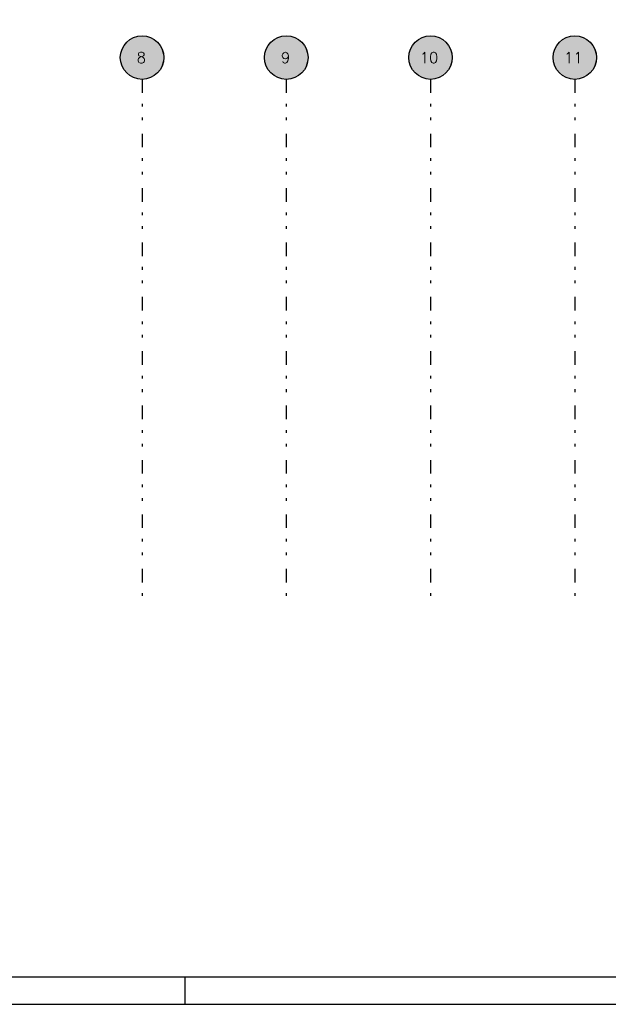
# Model space of a CAD drawing. Extents: x 0 to 84.1, y 0 to 59.4.
# Tile 7 of 9: x 41 to 62.6, y 0 to 36.2. Entities that reach past the tile are written whole.
import ezdxf

# ---------------------------------------------------------------- set-up
doc = ezdxf.new("R2010")
doc.units = 0
doc.linetypes.add('ESTILO_TQS_0004', pattern=[2, 0.5, -0.4, 0.1, -0.4, 0.1, -0.5])
for name, color, linetype in [('1', 1, 'CONTINUOUS'), ('2', 2, 'CONTINUOUS'), ('6', 6, 'CONTINUOUS')]:
    doc.layers.add(name, color=color, linetype=linetype)
doc.styles.get("Standard").update_dxf_attribs({"font": 'ROMANS.SHX'})

msp = doc.modelspace()

# ---------------------------------------------------------------- linework, layer by layer
at = {"layer": '1', "linetype": 'ESTILO_TQS_0004'}
for p, q in [((45.515714, 34.017961), (45.515714, 15.01796)), ((50.815714, 34.017961), (50.815714, 15.01796)), ((56.115714, 34.017961), (56.115714, 15.01796)), ((61.415714, 34.017961), (61.415714, 15.01796))]:
    msp.add_line(p, q, dxfattribs=at)
at = {"layer": '1', "linetype": 'CONTINUOUS'}
for points in [[(46.315714, 34.817961), (45.147662, 35.528269), (45.054369, 35.471536)], [(46.315714, 34.817961), (45.24781, 35.571769), (45.147662, 35.528269)], [(46.315714, 34.817961), (45.352949, 35.601228), (45.24781, 35.571769)], [(46.315714, 34.817961), (45.46112, 35.616096), (45.352949, 35.601228)], [(46.315714, 34.817961), (45.570308, 35.616096), (45.46112, 35.616096)], [(46.315714, 34.817961), (45.678478, 35.601228), (45.570308, 35.616096)], [(46.315714, 34.817961), (45.783617, 35.571769), (45.678478, 35.601228)], [(46.315714, 34.817961), (45.883766, 35.528269), (45.783617, 35.571769)], [(46.315714, 34.817961), (45.977058, 35.471536), (45.883766, 35.528269)], [(51.615714, 34.817961), (50.447662, 35.528269), (50.354369, 35.471536)], [(51.615714, 34.817961), (50.54781, 35.571769), (50.447662, 35.528269)], [(51.615714, 34.817961), (50.652949, 35.601228), (50.54781, 35.571769)], [(51.615714, 34.817961), (50.76112, 35.616096), (50.652949, 35.601228)], [(51.615714, 34.817961), (50.870308, 35.616096), (50.76112, 35.616096)], [(51.615714, 34.817961), (50.978478, 35.601228), (50.870308, 35.616096)], [(51.615714, 34.817961), (51.083617, 35.571769), (50.978478, 35.601228)], [(51.615714, 34.817961), (51.183766, 35.528269), (51.083617, 35.571769)], [(51.615714, 34.817961), (51.277058, 35.471536), (51.183766, 35.528269)], [(56.915714, 34.817961), (55.747662, 35.528269), (55.654369, 35.471536)], [(56.915714, 34.817961), (55.84781, 35.571769), (55.747662, 35.528269)], [(56.915714, 34.817961), (55.952949, 35.601228), (55.84781, 35.571769)], [(56.915714, 34.817961), (56.06112, 35.616096), (55.952949, 35.601228)], [(56.915714, 34.817961), (56.170308, 35.616096), (56.06112, 35.616096)], [(56.915714, 34.817961), (56.278478, 35.601228), (56.170308, 35.616096)], [(56.915714, 34.817961), (56.383617, 35.571769), (56.278478, 35.601228)], [(56.915714, 34.817961), (56.483766, 35.528269), (56.383617, 35.571769)], [(56.915714, 34.817961), (56.577058, 35.471536), (56.483766, 35.528269)], [(62.215714, 34.817961), (61.047662, 35.528269), (60.954369, 35.471536)], [(62.215714, 34.817961), (61.14781, 35.571769), (61.047662, 35.528269)], [(62.215714, 34.817961), (61.252949, 35.601228), (61.14781, 35.571769)], [(62.215714, 34.817961), (61.36112, 35.616096), (61.252949, 35.601228)], [(62.215714, 34.817961), (61.470308, 35.616096), (61.36112, 35.616096)], [(62.215714, 34.817961), (61.578478, 35.601228), (61.470308, 35.616096)], [(62.215714, 34.817961), (61.683617, 35.571769), (61.578478, 35.601228)], [(62.215714, 34.817961), (61.783766, 35.528269), (61.683617, 35.571769)], [(62.215714, 34.817961), (61.877058, 35.471536), (61.783766, 35.528269)], [(46.315714, 34.817961), (44.781945, 35.136681), (44.74538, 35.033798)], [(46.315714, 34.817961), (44.832178, 35.233628), (44.781945, 35.136681)], [(46.315714, 34.817961), (44.895145, 35.322831), (44.832178, 35.233628)], [(46.315714, 34.817961), (44.969671, 35.402629), (44.895145, 35.322831)], [(46.315714, 34.817961), (45.054369, 35.471536), (44.969671, 35.402629)], [(46.315714, 34.817961), (46.061756, 35.402629), (45.977058, 35.471536)], [(46.315714, 34.817961), (46.136283, 35.322831), (46.061756, 35.402629)], [(46.315714, 34.817961), (46.199249, 35.233628), (46.136283, 35.322831)], [(46.315714, 34.817961), (46.249483, 35.136681), (46.199249, 35.233628)], [(46.315714, 34.817961), (46.286047, 35.033798), (46.249483, 35.136681)], [(51.615714, 34.817961), (50.081945, 35.136681), (50.04538, 35.033798)], [(51.615714, 34.817961), (50.132178, 35.233628), (50.081945, 35.136681)], [(51.615714, 34.817961), (50.195145, 35.322831), (50.132178, 35.233628)], [(51.615714, 34.817961), (50.269671, 35.402629), (50.195145, 35.322831)], [(51.615714, 34.817961), (50.354369, 35.471536), (50.269671, 35.402629)], [(51.615714, 34.817961), (51.361756, 35.402629), (51.277058, 35.471536)], [(51.615714, 34.817961), (51.436283, 35.322831), (51.361756, 35.402629)], [(51.615714, 34.817961), (51.499249, 35.233628), (51.436283, 35.322831)], [(51.615714, 34.817961), (51.549483, 35.136681), (51.499249, 35.233628)], [(51.615714, 34.817961), (51.586047, 35.033798), (51.549483, 35.136681)], [(56.915714, 34.817961), (55.381945, 35.136681), (55.34538, 35.033798)], [(56.915714, 34.817961), (55.432178, 35.233628), (55.381945, 35.136681)], [(56.915714, 34.817961), (55.495145, 35.322831), (55.432178, 35.233628)], [(56.915714, 34.817961), (55.569671, 35.402629), (55.495145, 35.322831)], [(56.915714, 34.817961), (55.654369, 35.471536), (55.569671, 35.402629)], [(56.915714, 34.817961), (56.661756, 35.402629), (56.577058, 35.471536)], [(56.915714, 34.817961), (56.736283, 35.322831), (56.661756, 35.402629)], [(56.915714, 34.817961), (56.799249, 35.233628), (56.736283, 35.322831)], [(56.915714, 34.817961), (56.849483, 35.136681), (56.799249, 35.233628)], [(56.915714, 34.817961), (56.886047, 35.033798), (56.849483, 35.136681)], [(62.215714, 34.817961), (60.681945, 35.136681), (60.64538, 35.033798)], [(62.215714, 34.817961), (60.732178, 35.233628), (60.681945, 35.136681)], [(62.215714, 34.817961), (60.795145, 35.322831), (60.732178, 35.233628)], [(62.215714, 34.817961), (60.869671, 35.402629), (60.795145, 35.322831)], [(62.215714, 34.817961), (60.954369, 35.471536), (60.869671, 35.402629)], [(62.215714, 34.817961), (61.961756, 35.402629), (61.877058, 35.471536)], [(62.215714, 34.817961), (62.036283, 35.322831), (61.961756, 35.402629)], [(62.215714, 34.817961), (62.099249, 35.233628), (62.036283, 35.322831)], [(62.215714, 34.817961), (62.149483, 35.136681), (62.099249, 35.233628)], [(62.215714, 34.817961), (62.186047, 35.033798), (62.149483, 35.136681)], [(46.315714, 34.817961), (44.723165, 34.926894), (44.715714, 34.817961)], [(46.315714, 34.817961), (44.715714, 34.817961), (44.723165, 34.709027)], [(46.315714, 34.817961), (44.74538, 35.033798), (44.723165, 34.926894)], [(46.315714, 34.817961), (44.723165, 34.709027), (44.74538, 34.602123)], [(46.315714, 34.817961), (44.74538, 34.602123), (44.781945, 34.49924)], [(46.315714, 34.817961), (44.781945, 34.49924), (44.832178, 34.402293)], [(46.315714, 34.817961), (44.832178, 34.402293), (44.895145, 34.31309)], [(46.315714, 34.817961), (44.895145, 34.31309), (44.969671, 34.233292)], [(46.315714, 34.817961), (44.969671, 34.233292), (45.054369, 34.164385)], [(46.315714, 34.817961), (45.054369, 34.164385), (45.147662, 34.107652)], [(46.315714, 34.817961), (45.147662, 34.107652), (45.24781, 34.064152)], [(46.315714, 34.817961), (45.24781, 34.064152), (45.352949, 34.034693)], [(46.315714, 34.817961), (45.352949, 34.034693), (45.46112, 34.019825)], [(46.315714, 34.817961), (45.46112, 34.019825), (45.570308, 34.019825)], [(46.315714, 34.817961), (45.570308, 34.019825), (45.678478, 34.034693)], [(46.315714, 34.817961), (45.678478, 34.034693), (45.783617, 34.064152)], [(46.315714, 34.817961), (45.783617, 34.064152), (45.883766, 34.107652)], [(46.315714, 34.817961), (45.883766, 34.107652), (45.977058, 34.164385)], [(46.315714, 34.817961), (45.977058, 34.164385), (46.061756, 34.233292)], [(46.315714, 34.817961), (46.061756, 34.233292), (46.136283, 34.31309)], [(46.315714, 34.817961), (46.136283, 34.31309), (46.199249, 34.402293)], [(46.315714, 34.817961), (46.199249, 34.402293), (46.249483, 34.49924)], [(46.315714, 34.817961), (46.249483, 34.49924), (46.286047, 34.602123)], [(46.315714, 34.817961), (46.308262, 34.926894), (46.286047, 35.033798)], [(46.315714, 34.817961), (46.286047, 34.602123), (46.308262, 34.709027)], [(46.315714, 34.817961), (46.308262, 34.709027), (46.315714, 34.817961)], [(51.615714, 34.817961), (50.023165, 34.926894), (50.015714, 34.817961)], [(51.615714, 34.817961), (50.015714, 34.817961), (50.023165, 34.709027)], [(51.615714, 34.817961), (50.04538, 35.033798), (50.023165, 34.926894)], [(51.615714, 34.817961), (50.023165, 34.709027), (50.04538, 34.602123)], [(51.615714, 34.817961), (50.04538, 34.602123), (50.081945, 34.49924)], [(51.615714, 34.817961), (50.081945, 34.49924), (50.132178, 34.402293)], [(51.615714, 34.817961), (50.132178, 34.402293), (50.195145, 34.31309)], [(51.615714, 34.817961), (50.195145, 34.31309), (50.269671, 34.233292)], [(51.615714, 34.817961), (50.269671, 34.233292), (50.354369, 34.164385)], [(51.615714, 34.817961), (50.354369, 34.164385), (50.447662, 34.107652)], [(51.615714, 34.817961), (50.447662, 34.107652), (50.54781, 34.064152)], [(51.615714, 34.817961), (50.54781, 34.064152), (50.652949, 34.034693)], [(51.615714, 34.817961), (50.652949, 34.034693), (50.76112, 34.019825)], [(51.615714, 34.817961), (50.76112, 34.019825), (50.870308, 34.019825)], [(51.615714, 34.817961), (50.870308, 34.019825), (50.978478, 34.034693)], [(51.615714, 34.817961), (50.978478, 34.034693), (51.083617, 34.064152)], [(51.615714, 34.817961), (51.083617, 34.064152), (51.183766, 34.107652)], [(51.615714, 34.817961), (51.183766, 34.107652), (51.277058, 34.164385)], [(51.615714, 34.817961), (51.277058, 34.164385), (51.361756, 34.233292)], [(51.615714, 34.817961), (51.361756, 34.233292), (51.436283, 34.31309)], [(51.615714, 34.817961), (51.436283, 34.31309), (51.499249, 34.402293)], [(51.615714, 34.817961), (51.499249, 34.402293), (51.549483, 34.49924)], [(51.615714, 34.817961), (51.549483, 34.49924), (51.586047, 34.602123)], [(51.615714, 34.817961), (51.608262, 34.926894), (51.586047, 35.033798)], [(51.615714, 34.817961), (51.586047, 34.602123), (51.608262, 34.709027)], [(51.615714, 34.817961), (51.608262, 34.709027), (51.615714, 34.817961)], [(56.915714, 34.817961), (55.323165, 34.926894), (55.315714, 34.817961)], [(56.915714, 34.817961), (55.315714, 34.817961), (55.323165, 34.709027)], [(56.915714, 34.817961), (55.34538, 35.033798), (55.323165, 34.926894)], [(56.915714, 34.817961), (55.323165, 34.709027), (55.34538, 34.602123)], [(56.915714, 34.817961), (55.34538, 34.602123), (55.381945, 34.49924)], [(56.915714, 34.817961), (55.381945, 34.49924), (55.432178, 34.402293)], [(56.915714, 34.817961), (55.432178, 34.402293), (55.495145, 34.31309)], [(56.915714, 34.817961), (55.495145, 34.31309), (55.569671, 34.233292)], [(56.915714, 34.817961), (55.569671, 34.233292), (55.654369, 34.164385)], [(56.915714, 34.817961), (55.654369, 34.164385), (55.747662, 34.107652)], [(56.915714, 34.817961), (55.747662, 34.107652), (55.84781, 34.064152)], [(56.915714, 34.817961), (55.84781, 34.064152), (55.952949, 34.034693)], [(56.915714, 34.817961), (55.952949, 34.034693), (56.06112, 34.019825)], [(56.915714, 34.817961), (56.06112, 34.019825), (56.170308, 34.019825)], [(56.915714, 34.817961), (56.170308, 34.019825), (56.278478, 34.034693)], [(56.915714, 34.817961), (56.278478, 34.034693), (56.383617, 34.064152)], [(56.915714, 34.817961), (56.383617, 34.064152), (56.483766, 34.107652)], [(56.915714, 34.817961), (56.483766, 34.107652), (56.577058, 34.164385)], [(56.915714, 34.817961), (56.577058, 34.164385), (56.661756, 34.233292)], [(56.915714, 34.817961), (56.661756, 34.233292), (56.736283, 34.31309)], [(56.915714, 34.817961), (56.736283, 34.31309), (56.799249, 34.402293)], [(56.915714, 34.817961), (56.799249, 34.402293), (56.849483, 34.49924)], [(56.915714, 34.817961), (56.849483, 34.49924), (56.886047, 34.602123)], [(56.915714, 34.817961), (56.908262, 34.926894), (56.886047, 35.033798)], [(56.915714, 34.817961), (56.886047, 34.602123), (56.908262, 34.709027)], [(56.915714, 34.817961), (56.908262, 34.709027), (56.915714, 34.817961)], [(62.215714, 34.817961), (60.623165, 34.926894), (60.615714, 34.817961)], [(62.215714, 34.817961), (60.615714, 34.817961), (60.623165, 34.709027)], [(62.215714, 34.817961), (60.64538, 35.033798), (60.623165, 34.926894)], [(62.215714, 34.817961), (60.623165, 34.709027), (60.64538, 34.602123)], [(62.215714, 34.817961), (60.64538, 34.602123), (60.681945, 34.49924)], [(62.215714, 34.817961), (60.681945, 34.49924), (60.732178, 34.402293)], [(62.215714, 34.817961), (60.732178, 34.402293), (60.795145, 34.31309)], [(62.215714, 34.817961), (60.795145, 34.31309), (60.869671, 34.233292)], [(62.215714, 34.817961), (60.869671, 34.233292), (60.954369, 34.164385)], [(62.215714, 34.817961), (60.954369, 34.164385), (61.047662, 34.107652)], [(62.215714, 34.817961), (61.047662, 34.107652), (61.14781, 34.064152)], [(62.215714, 34.817961), (61.14781, 34.064152), (61.252949, 34.034693)], [(62.215714, 34.817961), (61.252949, 34.034693), (61.36112, 34.019825)], [(62.215714, 34.817961), (61.36112, 34.019825), (61.470308, 34.019825)], [(62.215714, 34.817961), (61.470308, 34.019825), (61.578478, 34.034693)], [(62.215714, 34.817961), (61.578478, 34.034693), (61.683617, 34.064152)], [(62.215714, 34.817961), (61.683617, 34.064152), (61.783766, 34.107652)], [(62.215714, 34.817961), (61.783766, 34.107652), (61.877058, 34.164385)], [(62.215714, 34.817961), (61.877058, 34.164385), (61.961756, 34.233292)], [(62.215714, 34.817961), (61.961756, 34.233292), (62.036283, 34.31309)], [(62.215714, 34.817961), (62.036283, 34.31309), (62.099249, 34.402293)], [(62.215714, 34.817961), (62.099249, 34.402293), (62.149483, 34.49924)], [(62.215714, 34.817961), (62.149483, 34.49924), (62.186047, 34.602123)], [(62.215714, 34.817961), (62.208262, 34.926894), (62.186047, 35.033798)], [(62.215714, 34.817961), (62.186047, 34.602123), (62.208262, 34.709027)], [(62.215714, 34.817961), (62.208262, 34.709027), (62.215714, 34.817961)]]:
    msp.add_solid(points, dxfattribs=at)
at = {"layer": '2', "linetype": 'CONTINUOUS'}
for p, q in [((47.100006, 0), (47.100006, 1)), ((0, 0), (84.100006, 0))]:
    msp.add_line(p, q, dxfattribs=at)
msp.add_lwpolyline([(83.100006, 1), (2.5, 1), (2.5, 58.400002), (83.100006, 58.400002), (83.100006, 1)], dxfattribs=at)
for centre in [(45.515714, 34.817961), (50.815714, 34.817961), (56.115714, 34.817961), (61.415714, 34.817961)]:
    msp.add_circle(centre, 0.8, dxfattribs=at)

# ---------------------------------------------------------------- texts
at = {"layer": '6', "linetype": 'CONTINUOUS'}
for s, p in [('8', (45.315714, 34.617961)), ('9', (50.615714, 34.617961)), ('10', (55.715714, 34.617961)), ('11', (61.015714, 34.617961))]:
    msp.add_text(s, height=0.4, dxfattribs=at).set_placement(p)

doc.saveas('drawing.dxf')
